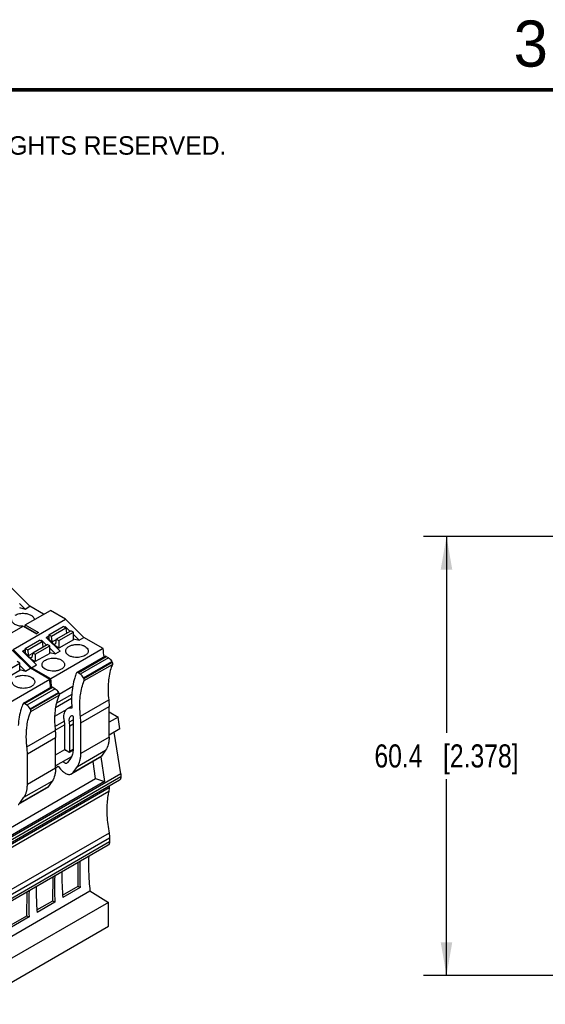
# Model space of a CAD drawing. Header units: inches. Extents: x 0 to 22, y 0 to 17.
# Tile 25 of 46: x 5.5 to 8.4, y 11.5 to 16.9. Entities that reach past the tile are written whole.
import ezdxf

# ---------------------------------------------------------------- set-up
doc = ezdxf.new("R2010")
doc.units = ezdxf.units.IN
doc.header["$LTSCALE"] = 1.21
doc.header["$MEASUREMENT"] = 0
doc.layers.get('0').update_dxf_attribs({"linetype": 'CONTINUOUS'})
doc.layers.add('DIMENSIONS', color=7, linetype='CONTINUOUS')
doc.styles.get("Standard").update_dxf_attribs({"font": 'txt', "width": 0.8})
doc.styles.add('TEXTSTYLE_2', font='txt')
doc.dimstyles.new('DIMSTYLE_1', dxfattribs={"dimtxt": 0.125, "dimasz": 0.18, "dimexe": 0.125, "dimexo": 0.0625, "dimgap": 0.0625, "dimtad": 0, "dimtih": 1, "dimtoh": 1, "dimdsep": 46, "dimtxsty": 'STANDARD', "dimblk": '_FILLED', "dimblk1": '_FILLED', "dimblk2": '_FILLED', "dimcen": 0.09, "dimadec": 0, "dimazin": 0, "dimtp": 0.02, "dimtm": 0.02, "dimtfac": 1, "dimtofl": 0, "dimtmove": 0, "dimatfit": 3, "dimldrblk": '_FILLED', "dimfxl": 1, "dimtolj": 1, "dimarcsym": 0})

# ---------------------------------------------------------------- blocks, each defined once
blk = doc.blocks.new('_FILLED')
at = {"color": 0, "linetype": 'BYBLOCK'}
blk.add_solid([(0, 0), (-1, 0.174), (-1, -0.174)], dxfattribs=at)
blk = doc.blocks.new('*D1')
at = {"layer": 'DIMENSIONS', "color": 2, "linetype": 'CONTINUOUS'}
for p, q in [((8.6802, 14.0807), (7.6989, 14.0807)), ((7.8239, 14.0807), (7.8239, 13.0167)), ((7.8239, 11.7027), (7.8239, 12.7667)), ((10.5959, 11.7027), (7.6989, 11.7027))]:
    blk.add_line(p, q, dxfattribs=at)
at = {"layer": 'DIMENSIONS', "color": 2, "linetype": 'CONTINUOUS', "xscale": 0.18, "yscale": 0.18, "zscale": 0.18}
for p, rotation in [((7.8239, 14.0807), 90), ((7.8239, 11.7027), 270)]:
    blk.add_blockref('_FILLED', p, dxfattribs=dict(at, rotation=rotation))
at = {"layer": 'DIMENSIONS', "color": 2, "linetype": 'CONTINUOUS', "insert": (7.8239, 12.9542), "char_height": 0.125, "width": 1.225, "attachment_point": 2, "line_spacing_factor": 0.9}
blk.add_mtext('60.4{\\Ftxt.shx;\\W1.000000;\\H0.125000; }[2.378]', dxfattribs=at)

msp = doc.modelspace()

# ---------------------------------------------------------------- linework, layer by layer
at = {"color": 7, "linetype": 'CONTINUOUS'}
for p, q in [((5.4682, 13.8013), (5.5676, 13.7021)), ((5.5105, 13.7174), (5.5412, 13.6869)), ((5.5105, 13.6955), (5.5412, 13.6869)), ((5.5412, 13.6869), (5.5676, 13.7021)), ((5.5418, 13.6013), (5.6782, 13.6801)), ((5.642, 13.6592), (5.5676, 13.7021)), ((5.7605, 13.6326), (5.6782, 13.6801)), ((5.4765, 13.4686), (5.7605, 13.6326)), ((5.5418, 13.6013), (5.5406, 13.5908)), ((5.5418, 13.6013), (5.6136, 13.5599)), ((5.7605, 13.6326), (5.8599, 13.5334)), ((5.3943, 13.5161), (5.5307, 13.5949)), ((5.5307, 13.5949), (5.6025, 13.5534)), ((5.5392, 13.5899), (5.5406, 13.5908)), ((5.6039, 13.5542), (5.5406, 13.5908)), ((5.6136, 13.5599), (5.6025, 13.5534)), ((5.6692, 13.5483), (5.7472, 13.5933)), ((5.6692, 13.5483), (5.6836, 13.54)), ((5.6692, 13.5483), (5.6692, 13.5234)), ((5.6836, 13.54), (5.7615, 13.585)), ((5.7105, 13.5245), (5.7885, 13.5695)), ((5.7249, 13.5162), (5.8028, 13.5612)), ((5.7615, 13.585), (5.7472, 13.5933)), ((5.7529, 13.59), (5.7583, 13.5931)), ((5.7557, 13.5884), (5.7583, 13.5931)), ((5.7583, 13.5931), (5.7844, 13.5671)), ((5.7615, 13.585), (5.7664, 13.5567)), ((5.7662, 13.5579), (5.767, 13.5571)), ((5.8028, 13.5612), (5.7885, 13.5695)), ((5.8028, 13.5213), (5.8028, 13.5612)), ((5.8028, 13.5487), (5.8335, 13.5181)), ((5.5412, 13.4744), (5.6191, 13.5194)), ((5.5555, 13.4661), (5.6335, 13.5111)), ((5.5825, 13.4505), (5.6604, 13.4955)), ((5.6335, 13.5111), (5.6191, 13.5194)), ((5.6249, 13.5161), (5.6302, 13.5192)), ((5.6276, 13.5145), (5.6302, 13.5192)), ((5.6302, 13.5192), (5.6563, 13.4932)), ((5.6335, 13.5111), (5.6383, 13.4828)), ((5.6553, 13.5336), (5.6692, 13.5417)), ((5.6553, 13.5336), (5.665, 13.5273)), ((5.6553, 13.5336), (5.7305, 13.4586)), ((5.6748, 13.4872), (5.6604, 13.4955)), ((5.6692, 13.5297), (5.665, 13.5273)), ((5.7117, 13.4807), (5.665, 13.5273)), ((5.6692, 13.5274), (5.6665, 13.5258)), ((5.6692, 13.5234), (5.7048, 13.4879)), ((5.6889, 13.5092), (5.6836, 13.54)), ((5.7099, 13.5213), (5.6889, 13.5092)), ((5.7105, 13.5245), (5.7052, 13.4997)), ((5.7105, 13.5245), (5.7249, 13.5162)), ((5.8028, 13.5213), (5.7249, 13.4763)), ((5.7249, 13.5162), (5.7249, 13.4763)), ((5.8028, 13.5268), (5.8335, 13.5181)), ((5.8335, 13.5181), (5.8599, 13.5334)), ((5.9644, 13.473), (5.8599, 13.5334)), ((5.471, 13.4654), (5.5704, 13.3662)), ((5.576, 13.3694), (5.4765, 13.4686)), ((5.5272, 13.4597), (5.5412, 13.4677)), ((5.5272, 13.4597), (5.537, 13.4534)), ((5.6024, 13.3847), (5.5272, 13.4597)), ((5.5412, 13.4558), (5.537, 13.4534)), ((5.5837, 13.4068), (5.537, 13.4534)), ((5.5412, 13.4535), (5.5384, 13.4519)), ((5.5412, 13.4744), (5.5555, 13.4661)), ((5.5412, 13.4744), (5.5412, 13.4495)), ((5.5412, 13.4495), (5.5767, 13.414)), ((5.5608, 13.4352), (5.5555, 13.4661)), ((5.5818, 13.4473), (5.5608, 13.4352)), ((5.5825, 13.4505), (5.5771, 13.4258)), ((5.5825, 13.4505), (5.5968, 13.4422)), ((5.5968, 13.4422), (5.6748, 13.4872)), ((5.6748, 13.4474), (5.5968, 13.4024)), ((5.5968, 13.4422), (5.5968, 13.4024)), ((5.6381, 13.484), (5.639, 13.4831)), ((5.6748, 13.4474), (5.6748, 13.4872)), ((5.6748, 13.4747), (5.7054, 13.4442)), ((5.6748, 13.4528), (5.7054, 13.4442)), ((5.9644, 13.473), (5.6804, 13.3091)), ((5.7249, 13.4763), (5.7048, 13.4879)), ((5.7305, 13.4586), (5.7054, 13.4442)), ((5.7305, 13.4586), (5.7117, 13.4807)), ((5.4354, 13.349), (5.5133, 13.394)), ((5.5133, 13.394), (5.499, 13.4023)), ((5.5133, 13.3542), (5.5133, 13.394)), ((5.5968, 13.4024), (5.5767, 13.414)), ((5.6024, 13.3847), (5.5837, 13.4068)), ((5.9747, 13.4321), (5.8216, 13.3436)), ((5.8281, 13.3427), (5.9812, 13.4311)), ((5.9935, 13.423), (5.8404, 13.3346)), ((5.858, 13.314), (6.0111, 13.4024)), ((6.0132, 13.3982), (5.8601, 13.3098)), ((5.8615, 13.2994), (6.0146, 13.3878)), ((5.9812, 13.4311), (5.9935, 13.423)), ((6.0111, 13.4024), (6.0132, 13.3982)), ((5.5133, 13.3542), (5.4354, 13.3092)), ((5.5133, 13.3815), (5.544, 13.3509)), ((5.5133, 13.3596), (5.544, 13.3509)), ((5.544, 13.3509), (5.5704, 13.3662)), ((5.6749, 13.3059), (5.5704, 13.3662)), ((5.576, 13.3694), (5.6024, 13.3847)), ((5.6804, 13.3091), (5.576, 13.3694)), ((5.8216, 13.3436), (5.8197, 13.3414)), ((5.8404, 13.3346), (5.8281, 13.3427)), ((5.6749, 13.3059), (5.3909, 13.1419)), ((5.8601, 13.3098), (5.858, 13.314)), ((5.6852, 13.2649), (5.5321, 13.1765)), ((5.5386, 13.1755), (5.6917, 13.2639)), ((5.704, 13.2558), (5.5509, 13.1674)), ((5.5685, 13.1468), (5.7216, 13.2352)), ((5.7237, 13.231), (5.5706, 13.1426)), ((5.6917, 13.2639), (5.704, 13.2558)), ((5.7216, 13.2352), (5.7237, 13.231)), ((5.7253, 13.2264), (5.7995, 13.2693)), ((5.5321, 13.1765), (5.5302, 13.1742)), ((5.5509, 13.1674), (5.5386, 13.1755)), ((5.5719, 13.1322), (5.7251, 13.2206)), ((5.7065, 13.1543), (5.7933, 13.2044)), ((5.7941, 13.2246), (5.7114, 13.1768)), ((5.841, 13.1077), (5.9941, 13.1961)), ((5.5706, 13.1426), (5.5685, 13.1468)), ((5.7016, 13.1068), (5.7662, 13.1441)), ((5.7941, 13.1609), (5.7695, 13.1467)), ((5.8432, 13.0705), (5.9963, 13.1589)), ((5.9963, 12.9927), (5.9963, 13.1589)), ((5.9963, 13.13), (6.0448, 13.102)), ((5.7025, 13.052), (5.7526, 13.0809)), ((5.7546, 13.067), (5.7546, 12.932)), ((5.7814, 13.0763), (5.8014, 13.0879)), ((5.7912, 13.1092), (5.7947, 13.1107)), ((5.8014, 13.103), (5.8014, 12.9284)), ((5.8432, 12.9043), (5.8432, 13.0705)), ((6.0448, 13.102), (5.9963, 13.074)), ((6.0548, 13.0384), (6.0448, 13.102)), ((5.5515, 12.9405), (5.7046, 13.0289)), ((5.7044, 13.0313), (5.7546, 13.0602)), ((5.7834, 13.0545), (5.8014, 13.065)), ((5.7834, 12.9154), (5.7834, 13.0545)), ((6.0548, 13.0384), (5.9963, 13.0046)), ((6.0593, 12.7943), (6.0237, 13.0204)), ((5.5537, 12.9033), (5.7068, 12.9917)), ((5.7068, 12.8255), (5.7068, 12.9917)), ((5.9963, 12.9927), (5.8432, 12.9043)), ((5.7068, 12.8985), (5.756, 12.9269)), ((5.7778, 12.9122), (5.7602, 12.9223)), ((5.7817, 12.9118), (5.801, 12.9229)), ((5.8012, 12.9257), (5.7834, 12.9154)), ((5.8246, 12.8347), (5.9777, 12.9231)), ((5.9777, 12.9231), (5.955, 12.8908)), ((5.5537, 12.7371), (5.5537, 12.9033)), ((5.7921, 12.8867), (5.7068, 12.8374)), ((5.7713, 12.8553), (5.7682, 12.8525)), ((5.7884, 12.8797), (5.7713, 12.8553)), ((5.947, 12.8834), (5.7939, 12.795)), ((5.955, 12.8908), (5.8019, 12.8024)), ((5.923, 12.7689), (5.9098, 12.8619)), ((5.9515, 12.8874), (5.9708, 12.7524)), ((5.7068, 12.8255), (5.5537, 12.7371)), ((5.7068, 12.8278), (5.7211, 12.8361)), ((5.7211, 12.8361), (5.7334, 12.8208)), ((5.8019, 12.8024), (5.8246, 12.8347)), ((6.0522, 12.76), (4.56, 11.8984)), ((6.0593, 12.7943), (4.5671, 11.9327)), ((4.5682, 11.9195), (6.0603, 12.7811)), ((6.0603, 12.778), (4.5682, 11.9164)), ((4.646, 12.0316), (5.923, 12.7689)), ((5.9708, 12.7524), (4.653, 11.9915)), ((5.535, 12.6675), (5.6881, 12.7559)), ((5.6881, 12.7559), (5.6655, 12.7237)), ((5.923, 12.7689), (5.9708, 12.7524)), ((6.0603, 12.778), (6.0603, 12.7811)), ((5.9943, 12.699), (4.5021, 11.8375)), ((5.9963, 12.719), (4.5042, 11.8575)), ((5.6575, 12.7163), (5.5044, 12.6279)), ((5.6655, 12.7237), (5.5124, 12.6353)), ((5.9963, 12.7277), (5.9963, 12.719)), ((5.5124, 12.6353), (5.535, 12.6675)), ((5.9966, 12.4738), (4.5044, 11.6123)), ((4.5069, 11.5874), (5.9991, 12.449)), ((5.9991, 12.426), (4.5069, 11.5644)), ((5.9991, 12.449), (5.9991, 12.426)), ((5.991, 12.408), (4.4988, 11.5464)), ((5.828, 12.1858), (5.829, 12.3145)), ((5.6908, 12.1065), (5.6927, 12.2358)), ((5.3093, 11.8237), (5.8926, 12.1605)), ((5.7447, 12.1377), (5.828, 12.1858)), ((5.8398, 12.179), (5.7457, 12.1247)), ((5.828, 12.1858), (5.8398, 12.179)), ((5.8926, 12.1605), (5.9935, 12.0981)), ((5.5516, 12.0262), (5.5535, 12.1554)), ((5.6056, 12.0574), (5.6908, 12.1065)), ((5.6908, 12.1065), (5.7025, 12.0997)), ((5.9935, 12.0981), (5.4103, 11.7614)), ((5.7025, 12.0997), (5.6065, 12.0443)), ((5.9935, 11.9696), (5.9935, 12.0981)), ((5.4664, 11.977), (5.5516, 12.0262)), ((5.5633, 12.0194), (5.4674, 11.964)), ((5.5516, 12.0262), (5.5633, 12.0194)), ((5.4103, 11.6328), (5.9935, 11.9696))]:
    msp.add_line(p, q, dxfattribs=at)
at = {"color": 7, "linetype": 'CONTINUOUS', "const_width": 0.02}
msp.add_lwpolyline([(21.5, 16.5), (0.5, 16.5)], dxfattribs=at)
at = {"color": 7, "linetype": 'CONTINUOUS'}
for centre, radius, start, end in [((5.5301, 13.6983), 0.1045, 271.2237, 276.0873), ((5.0818, 13.3607), 0.8897, 4.3777, 7.2574), ((5.9747, 13.4213), 0.0117, 56.6221, 59.9699), ((5.8216, 13.3329), 0.0117, 56.6221, 59.9699), ((4.7923, 13.1935), 0.8897, 4.3777, 7.2574), ((4.8102, 13.198), 0.8773, 4.3692, 7.2777), ((6.43, 13.255), 0.4394, 176.4257, 180.0482), ((5.6852, 13.2542), 0.0117, 56.6221, 59.9699), ((5.5321, 13.1657), 0.0117, 56.6221, 59.9699), ((6.1405, 13.0879), 0.4394, 176.4257, 180.0482), ((7.0236, 12.2995), 1.1386, 177.5859, 180.0219), ((6.8823, 12.2335), 1.1415, 178.4734, 180.8813), ((6.7432, 12.1531), 1.1415, 178.4734, 180.8813)]:
    msp.add_arc(centre, radius, start, end, dxfattribs=at)
for centre, major_axis, ratio, start_param, end_param in [((6.7279, 11.757), (-0.6216, 1.0958), 0.582348, 0.742156, 0.877402), ((6.5913, 11.6781), (-0.6131, 1.1007), 0.587319, 0.746752, 0.881998), ((6.6318, 11.7015), (-0.6461, 1.0816), 0.567168, 0.776923, 0.864535), ((6.4521, 11.5978), (-0.6131, 1.1007), 0.587319, 0.746752, 0.881998), ((6.4926, 11.6212), (-0.6461, 1.0816), 0.567168, 0.776923, 0.864535)]:
    msp.add_ellipse(centre, major_axis=major_axis, ratio=ratio, start_param=start_param, end_param=end_param, dxfattribs=at)
for points, knots in [([(5.4869, 13.6539), (5.4905, 13.656), (5.4985, 13.6596), (5.5162, 13.6641), (5.5306, 13.6647), (5.5401, 13.6638)], [0, 0, 0, 0, 0.227991, 0.476423, 1, 1, 1, 1]), ([(5.5401, 13.6638), (5.5468, 13.6631), (5.5594, 13.6607), (5.5737, 13.6543), (5.5824, 13.6474), (5.5871, 13.6419), (5.5902, 13.636), (5.591, 13.6317), (5.591, 13.6297)], [0, 0, 0, 0, 0.306632, 0.579302, 0.699128, 0.80762, 0.90667, 1, 1, 1, 1]), ([(5.5289, 13.5938), (5.5212, 13.5939), (5.5065, 13.5956), (5.4896, 13.6019), (5.4791, 13.6092), (5.4734, 13.6153), (5.4698, 13.6219), (5.469, 13.6267), (5.469, 13.629)], [0, 0, 0, 0, 0.306534, 0.582633, 0.703365, 0.811484, 0.908895, 1, 1, 1, 1]), ([(5.6971, 13.4969), (5.6949, 13.4981), (5.6914, 13.5019), (5.6893, 13.5066), (5.6889, 13.5092)], [0, 0, 0, 0, 0.487733, 1, 1, 1, 1]), ([(5.703, 13.4963), (5.7022, 13.4958), (5.7, 13.4955), (5.698, 13.4963), (5.6971, 13.4969)], [0, 0, 0, 0, 0.449117, 1, 1, 1, 1]), ([(5.7052, 13.4997), (5.705, 13.499), (5.7046, 13.4977), (5.7035, 13.4966), (5.703, 13.4963)], [0, 0, 0, 0, 0.531519, 1, 1, 1, 1]), ([(5.7792, 13.4852), (5.7837, 13.4878), (5.7939, 13.492), (5.8106, 13.4953), (5.8282, 13.4958), (5.8454, 13.4934), (5.8607, 13.4883), (5.8729, 13.4808), (5.8801, 13.4726), (5.8829, 13.4655), (5.8834, 13.462), (5.8834, 13.4602)], [0, 0, 0, 0, 0.128748, 0.270395, 0.417615, 0.562017, 0.695744, 0.813059, 0.912469, 0.957118, 1, 1, 1, 1]), ([(5.7613, 13.4602), (5.7613, 13.4626), (5.7622, 13.4674), (5.7658, 13.4742), (5.7716, 13.4803), (5.7765, 13.4836), (5.7792, 13.4852)], [0, 0, 0, 0, 0.217787, 0.450917, 0.710299, 1, 1, 1, 1]), ([(5.8059, 13.4263), (5.7998, 13.4273), (5.7885, 13.4302), (5.7759, 13.4368), (5.7684, 13.4434), (5.7644, 13.4487), (5.7619, 13.4544), (5.7613, 13.4583), (5.7613, 13.4602)], [0, 0, 0, 0, 0.306979, 0.577307, 0.69628, 0.804701, 0.904714, 1, 1, 1, 1]), ([(5.8834, 13.4602), (5.8834, 13.4579), (5.8825, 13.4531), (5.8788, 13.4463), (5.873, 13.4402), (5.8682, 13.4369), (5.8655, 13.4353)], [0, 0, 0, 0, 0.217788, 0.450924, 0.710313, 1, 1, 1, 1]), ([(5.569, 13.423), (5.5669, 13.4242), (5.5633, 13.428), (5.5613, 13.4327), (5.5608, 13.4352)], [0, 0, 0, 0, 0.487733, 1, 1, 1, 1]), ([(5.5749, 13.4224), (5.5741, 13.4219), (5.5719, 13.4216), (5.57, 13.4224), (5.569, 13.423)], [0, 0, 0, 0, 0.449117, 1, 1, 1, 1]), ([(5.5771, 13.4258), (5.577, 13.4251), (5.5765, 13.4237), (5.5755, 13.4227), (5.5749, 13.4224)], [0, 0, 0, 0, 0.531519, 1, 1, 1, 1]), ([(5.6332, 13.3863), (5.6332, 13.3886), (5.6341, 13.3935), (5.6378, 13.4002), (5.6436, 13.4063), (5.6484, 13.4097), (5.6511, 13.4112)], [0, 0, 0, 0, 0.217788, 0.450924, 0.710313, 1, 1, 1, 1]), ([(5.7374, 13.3614), (5.7329, 13.3588), (5.7227, 13.3546), (5.706, 13.3512), (5.6884, 13.3507), (5.6712, 13.3531), (5.6559, 13.3583), (5.6437, 13.3657), (5.6365, 13.3739), (5.6337, 13.381), (5.6332, 13.3846), (5.6332, 13.3863)], [0, 0, 0, 0, 0.128748, 0.270395, 0.417615, 0.562017, 0.695744, 0.813059, 0.912469, 0.957118, 1, 1, 1, 1]), ([(5.6511, 13.4112), (5.6547, 13.4133), (5.6627, 13.4169), (5.6805, 13.4214), (5.6948, 13.422), (5.7043, 13.4211)], [0, 0, 0, 0, 0.227991, 0.476423, 1, 1, 1, 1]), ([(5.7043, 13.4211), (5.7112, 13.4204), (5.7239, 13.4179), (5.7383, 13.4114), (5.747, 13.4044), (5.7517, 13.3988), (5.7546, 13.3927), (5.7553, 13.3884), (5.7553, 13.3863)], [0, 0, 0, 0, 0.307523, 0.580282, 0.699825, 0.807917, 0.906645, 1, 1, 1, 1]), ([(5.7553, 13.3863), (5.7553, 13.384), (5.7544, 13.3791), (5.7508, 13.3724), (5.745, 13.3663), (5.7401, 13.3629), (5.7374, 13.3614)], [0, 0, 0, 0, 0.217785, 0.450927, 0.710262, 1, 1, 1, 1]), ([(5.8655, 13.4353), (5.8614, 13.433), (5.8524, 13.4291), (5.8325, 13.4245), (5.8164, 13.4246), (5.8059, 13.4263)], [0, 0, 0, 0, 0.228382, 0.4785, 1, 1, 1, 1]), ([(5.9747, 13.4321), (5.9749, 13.4322), (5.9757, 13.4326), (5.9767, 13.4326), (5.9774, 13.4326)], [0, 0, 0, 0, 0.241128, 1, 1, 1, 1]), ([(5.9774, 13.4326), (5.9776, 13.4326), (5.9788, 13.4324), (5.9798, 13.4319), (5.9806, 13.4315)], [0, 0, 0, 0, 0.230286, 1, 1, 1, 1]), ([(6.0146, 13.3878), (6.0113, 13.38), (5.9991, 13.346), (5.9933, 13.31), (5.9915, 13.2824)], [0, 0, 0, 0, 0.234454, 1, 1, 1, 1]), ([(5.9935, 13.423), (5.9972, 13.4206), (6.0039, 13.4143), (6.009, 13.4066), (6.0111, 13.4024)], [0, 0, 0, 0, 0.47911, 1, 1, 1, 1]), ([(6.0132, 13.3982), (6.0141, 13.3964), (6.0153, 13.393), (6.0152, 13.3892), (6.0146, 13.3878)], [0, 0, 0, 0, 0.553528, 1, 1, 1, 1]), ([(5.8197, 13.3414), (5.8161, 13.3326), (5.8024, 13.2946), (5.7959, 13.2541), (5.794, 13.2233)], [0, 0, 0, 0, 0.234537, 1, 1, 1, 1]), ([(5.8275, 13.3431), (5.8265, 13.3436), (5.8246, 13.3444), (5.8224, 13.3441), (5.8216, 13.3436)], [0, 0, 0, 0, 0.55076, 1, 1, 1, 1]), ([(5.858, 13.314), (5.8559, 13.3182), (5.8508, 13.3259), (5.8441, 13.3322), (5.8404, 13.3346)], [0, 0, 0, 0, 0.52089, 1, 1, 1, 1]), ([(5.5164, 13.2591), (5.5103, 13.2601), (5.499, 13.263), (5.4864, 13.2696), (5.4789, 13.2763), (5.4748, 13.2816), (5.4724, 13.2872), (5.4718, 13.2912), (5.4718, 13.2931)], [0, 0, 0, 0, 0.306979, 0.577307, 0.69628, 0.804701, 0.904714, 1, 1, 1, 1]), ([(5.4897, 13.318), (5.4942, 13.3206), (5.5044, 13.3248), (5.5211, 13.3282), (5.5387, 13.3286), (5.5558, 13.3262), (5.5711, 13.3211), (5.5834, 13.3137), (5.5905, 13.3055), (5.5934, 13.2984), (5.5938, 13.2948), (5.5938, 13.2931)], [0, 0, 0, 0, 0.128748, 0.270395, 0.417615, 0.562017, 0.695744, 0.813059, 0.912469, 0.957118, 1, 1, 1, 1]), ([(5.5938, 13.2931), (5.5938, 13.2908), (5.593, 13.2859), (5.5893, 13.2792), (5.5835, 13.2731), (5.5786, 13.2697), (5.576, 13.2682)], [0, 0, 0, 0, 0.217788, 0.450924, 0.710313, 1, 1, 1, 1]), ([(5.8384, 13.194), (5.839, 13.2036), (5.8425, 13.2395), (5.8513, 13.275), (5.8615, 13.2994)], [0, 0, 0, 0, 0.266701, 1, 1, 1, 1]), ([(5.8615, 13.2994), (5.8621, 13.3008), (5.8622, 13.3046), (5.861, 13.308), (5.8601, 13.3098)], [0, 0, 0, 0, 0.446471, 1, 1, 1, 1]), ([(5.576, 13.2682), (5.5719, 13.2658), (5.5629, 13.262), (5.543, 13.2574), (5.5269, 13.2574), (5.5164, 13.2591)], [0, 0, 0, 0, 0.228382, 0.4785, 1, 1, 1, 1]), ([(5.6852, 13.2649), (5.6854, 13.265), (5.6862, 13.2654), (5.6871, 13.2655), (5.6878, 13.2654)], [0, 0, 0, 0, 0.241128, 1, 1, 1, 1]), ([(5.6878, 13.2654), (5.6881, 13.2654), (5.6892, 13.2652), (5.6903, 13.2647), (5.6911, 13.2643)], [0, 0, 0, 0, 0.230286, 1, 1, 1, 1]), ([(5.704, 13.2558), (5.7076, 13.2534), (5.7144, 13.2471), (5.7195, 13.2394), (5.7216, 13.2352)], [0, 0, 0, 0, 0.47911, 1, 1, 1, 1]), ([(5.7237, 13.231), (5.7246, 13.2292), (5.7258, 13.2258), (5.7257, 13.2221), (5.7251, 13.2206)], [0, 0, 0, 0, 0.553528, 1, 1, 1, 1]), ([(5.9907, 13.2547), (5.9907, 13.2499), (5.991, 13.2303), (5.9925, 13.2108), (5.9941, 13.1961)], [0, 0, 0, 0, 0.243917, 1, 1, 1, 1]), ([(5.5302, 13.1742), (5.5265, 13.1655), (5.5129, 13.1274), (5.5064, 13.087), (5.5045, 13.0561)], [0, 0, 0, 0, 0.234537, 1, 1, 1, 1]), ([(5.538, 13.1759), (5.537, 13.1765), (5.535, 13.1773), (5.5329, 13.1769), (5.5321, 13.1765)], [0, 0, 0, 0, 0.55076, 1, 1, 1, 1]), ([(5.7251, 13.2206), (5.7218, 13.2128), (5.7096, 13.1789), (5.7038, 13.1428), (5.702, 13.1152)], [0, 0, 0, 0, 0.234454, 1, 1, 1, 1]), ([(5.794, 13.2233), (5.7936, 13.2174), (5.7926, 13.1931), (5.7932, 13.1688), (5.7946, 13.1504)], [0, 0, 0, 0, 0.242647, 1, 1, 1, 1]), ([(5.841, 13.1077), (5.8402, 13.1151), (5.8375, 13.1438), (5.8371, 13.1727), (5.8384, 13.194)], [0, 0, 0, 0, 0.259483, 1, 1, 1, 1]), ([(5.9941, 13.1961), (5.9945, 13.1929), (5.9957, 13.1806), (5.9963, 13.1681), (5.9963, 13.1589)], [0, 0, 0, 0, 0.256074, 1, 1, 1, 1]), ([(5.5489, 13.0268), (5.5495, 13.0364), (5.553, 13.0723), (5.5617, 13.1078), (5.5719, 13.1322)], [0, 0, 0, 0, 0.266701, 1, 1, 1, 1]), ([(5.5685, 13.1468), (5.5663, 13.151), (5.5613, 13.1587), (5.5545, 13.165), (5.5509, 13.1674)], [0, 0, 0, 0, 0.52089, 1, 1, 1, 1]), ([(5.5719, 13.1322), (5.5726, 13.1337), (5.5727, 13.1374), (5.5715, 13.1408), (5.5706, 13.1426)], [0, 0, 0, 0, 0.446471, 1, 1, 1, 1]), ([(5.7695, 13.1467), (5.7664, 13.1449), (5.7606, 13.14), (5.7544, 13.1298), (5.7507, 13.1173), (5.7499, 13.1082), (5.7499, 13.1034)], [0, 0, 0, 0, 0.217776, 0.450948, 0.710207, 1, 1, 1, 1]), ([(5.7946, 13.1504), (5.7902, 13.1512), (5.7814, 13.1515), (5.7731, 13.1487), (5.7695, 13.1467)], [0, 0, 0, 0, 0.521477, 1, 1, 1, 1]), ([(5.7012, 13.0875), (5.7012, 13.0827), (5.7015, 13.0632), (5.7029, 13.0436), (5.7046, 13.0289)], [0, 0, 0, 0, 0.243917, 1, 1, 1, 1]), ([(5.7499, 13.1034), (5.7499, 13.1014), (5.7502, 13.0927), (5.7517, 13.0841), (5.7532, 13.0777)], [0, 0, 0, 0, 0.237769, 1, 1, 1, 1]), ([(5.7532, 13.0777), (5.7534, 13.0768), (5.7542, 13.0732), (5.7546, 13.0696), (5.7546, 13.067)], [0, 0, 0, 0, 0.261975, 1, 1, 1, 1]), ([(5.7806, 13.0857), (5.7806, 13.0883), (5.781, 13.0933), (5.783, 13.1), (5.7863, 13.1055), (5.7895, 13.1082), (5.7912, 13.1092)], [0, 0, 0, 0, 0.28974, 0.549026, 0.782141, 1, 1, 1, 1]), ([(5.7814, 13.0763), (5.7813, 13.0771), (5.7808, 13.0802), (5.7806, 13.0834), (5.7806, 13.0857)], [0, 0, 0, 0, 0.258888, 1, 1, 1, 1]), ([(5.7834, 13.0545), (5.7834, 13.0563), (5.7832, 13.0636), (5.7823, 13.0708), (5.7814, 13.0763)], [0, 0, 0, 0, 0.241043, 1, 1, 1, 1]), ([(5.7947, 13.1107), (5.7949, 13.1108), (5.7958, 13.1109), (5.7967, 13.1106), (5.7973, 13.1103)], [0, 0, 0, 0, 0.22108, 1, 1, 1, 1]), ([(5.7973, 13.1103), (5.7985, 13.1095), (5.8005, 13.1073), (5.8014, 13.1045), (5.8014, 13.103)], [0, 0, 0, 0, 0.500006, 1, 1, 1, 1]), ([(5.8432, 13.0705), (5.8432, 13.0735), (5.843, 13.0859), (5.8421, 13.0983), (5.841, 13.1077)], [0, 0, 0, 0, 0.243917, 1, 1, 1, 1]), ([(5.5515, 12.9405), (5.5506, 12.9479), (5.5479, 12.9766), (5.5476, 13.0055), (5.5489, 13.0268)], [0, 0, 0, 0, 0.259483, 1, 1, 1, 1]), ([(5.7046, 13.0289), (5.705, 13.0257), (5.7062, 13.0134), (5.7068, 13.001), (5.7068, 12.9917)], [0, 0, 0, 0, 0.256074, 1, 1, 1, 1]), ([(5.9963, 12.9927), (5.9963, 12.9859), (5.9956, 12.9728), (5.9912, 12.9489), (5.9841, 12.9323), (5.9777, 12.9231)], [0, 0, 0, 0, 0.27853, 0.537673, 1, 1, 1, 1]), ([(5.5537, 12.9033), (5.5537, 12.9063), (5.5535, 12.9188), (5.5526, 12.9312), (5.5515, 12.9405)], [0, 0, 0, 0, 0.243917, 1, 1, 1, 1]), ([(5.7546, 12.932), (5.7546, 12.9316), (5.7547, 12.9298), (5.7553, 12.9281), (5.756, 12.9269)], [0, 0, 0, 0, 0.229157, 1, 1, 1, 1]), ([(5.756, 12.9269), (5.7562, 12.9264), (5.7573, 12.9247), (5.7588, 12.9231), (5.7602, 12.9223)], [0, 0, 0, 0, 0.266521, 1, 1, 1, 1]), ([(5.7778, 12.9122), (5.7784, 12.9118), (5.7797, 12.9113), (5.7812, 12.9115), (5.7817, 12.9118)], [0, 0, 0, 0, 0.550799, 1, 1, 1, 1]), ([(5.7817, 12.9118), (5.7823, 12.9121), (5.7832, 12.9132), (5.7834, 12.9146), (5.7834, 12.9154)], [0, 0, 0, 0, 0.449209, 1, 1, 1, 1]), ([(5.8014, 12.9284), (5.8014, 12.9192), (5.7997, 12.9021), (5.7929, 12.8861), (5.7884, 12.8797)], [0, 0, 0, 0, 0.537146, 1, 1, 1, 1]), ([(5.7682, 12.8525), (5.7668, 12.8517), (5.7632, 12.8508), (5.7576, 12.852), (5.7518, 12.8552), (5.7483, 12.8584), (5.7466, 12.8603)], [0, 0, 0, 0, 0.197788, 0.424916, 0.693535, 1, 1, 1, 1]), ([(5.8246, 12.8347), (5.831, 12.8439), (5.8381, 12.8605), (5.8425, 12.8844), (5.8432, 12.8975), (5.8432, 12.9043)], [0, 0, 0, 0, 0.462327, 0.72147, 1, 1, 1, 1]), ([(5.955, 12.8908), (5.9545, 12.8901), (5.9522, 12.8872), (5.9494, 12.8848), (5.947, 12.8834)], [0, 0, 0, 0, 0.257436, 1, 1, 1, 1]), ([(5.7068, 12.8255), (5.7068, 12.8187), (5.7061, 12.8056), (5.7016, 12.7817), (5.6946, 12.7651), (5.6881, 12.7559)], [0, 0, 0, 0, 0.27853, 0.537673, 1, 1, 1, 1]), ([(5.7334, 12.8208), (5.738, 12.8151), (5.7475, 12.8053), (5.7615, 12.7962), (5.7727, 12.7924), (5.7804, 12.7914), (5.7876, 12.7922), (5.792, 12.7939), (5.7939, 12.795)], [0, 0, 0, 0, 0.307079, 0.577661, 0.696666, 0.805042, 0.904919, 1, 1, 1, 1]), ([(5.7939, 12.795), (5.7947, 12.7955), (5.7977, 12.7975), (5.8003, 12.8002), (5.8019, 12.8024)], [0, 0, 0, 0, 0.245758, 1, 1, 1, 1]), ([(6.059, 12.7688), (6.0583, 12.7669), (6.0566, 12.7635), (6.0538, 12.7609), (6.0522, 12.76)], [0, 0, 0, 0, 0.523406, 1, 1, 1, 1]), ([(6.0603, 12.778), (6.0603, 12.7772), (6.0602, 12.7741), (6.0597, 12.771), (6.059, 12.7688)], [0, 0, 0, 0, 0.266235, 1, 1, 1, 1]), ([(6.0593, 12.7943), (6.0594, 12.7932), (6.0601, 12.7888), (6.0603, 12.7843), (6.0603, 12.781)], [0, 0, 0, 0, 0.258243, 1, 1, 1, 1]), ([(5.535, 12.6675), (5.5415, 12.6767), (5.5485, 12.6933), (5.553, 12.7172), (5.5537, 12.7303), (5.5537, 12.7371)], [0, 0, 0, 0, 0.462327, 0.72147, 1, 1, 1, 1]), ([(5.6655, 12.7237), (5.6649, 12.7229), (5.6627, 12.72), (5.6599, 12.7176), (5.6575, 12.7163)], [0, 0, 0, 0, 0.257436, 1, 1, 1, 1]), ([(5.9943, 12.699), (5.9926, 12.6912), (5.9863, 12.658), (5.984, 12.6243), (5.984, 12.5986)], [0, 0, 0, 0, 0.238811, 1, 1, 1, 1]), ([(5.9963, 12.719), (5.9963, 12.7173), (5.9962, 12.7106), (5.9953, 12.7038), (5.9943, 12.699)], [0, 0, 0, 0, 0.261504, 1, 1, 1, 1]), ([(5.5044, 12.6279), (5.5052, 12.6283), (5.5082, 12.6303), (5.5108, 12.633), (5.5124, 12.6353)], [0, 0, 0, 0, 0.245758, 1, 1, 1, 1]), ([(5.984, 12.5986), (5.984, 12.5886), (5.9852, 12.5467), (5.9906, 12.5051), (5.9966, 12.4738)], [0, 0, 0, 0, 0.240012, 1, 1, 1, 1]), ([(5.9991, 12.426), (5.9991, 12.4222), (5.9982, 12.4153), (5.9936, 12.4095), (5.9909, 12.408)], [0, 0, 0, 0, 0.550834, 1, 1, 1, 1]), ([(5.9966, 12.4738), (5.997, 12.4717), (5.9984, 12.4635), (5.9991, 12.4551), (5.9991, 12.449)], [0, 0, 0, 0, 0.259878, 1, 1, 1, 1]), ([(5.885, 12.299), (5.885, 12.2877), (5.8856, 12.2415), (5.8889, 12.1953), (5.8926, 12.1605)], [0, 0, 0, 0, 0.244294, 1, 1, 1, 1])]:
    msp.add_open_spline(points, degree=3, knots=knots, dxfattribs=at)

# ---------------------------------------------------------------- texts
at = {"color": 2, "linetype": 'CONTINUOUS', "attachment_point": 1, "line_spacing_factor": 0.9, "style": 'TEXTSTYLE_2'}
for s, insert, char_height, width in [('3', (8.1875, 16.875), 0.25, 0.25), ('NATIONAL INSTRUMENTS CORPORATION AND ITS LICENSORS.  ALL RIGHTS RESERVED.', (0.851, 16.2482), 0.1, 7.3)]:
    msp.add_mtext(s, dxfattribs=dict(at, insert=insert, char_height=char_height, width=width))

# ---------------------------------------------------------------- dimensions: what is measured, and where the dimension line sits
at = {"layer": 'DIMENSIONS', "color": 2, "linetype": 'CONTINUOUS'}
dim = msp.add_linear_dim(base=(7.8239, 11.7027), p1=(8.7427, 14.0807), p2=(10.6584, 11.7027), angle=270, dimstyle='DIMSTYLE_1', dxfattribs=at)
dim.commit()
dim.dimension.update_dxf_attribs({"geometry": '*D1', "text_midpoint": (7.8239, 12.8917), "dimtype": 160})

doc.saveas('drawing.dxf')
